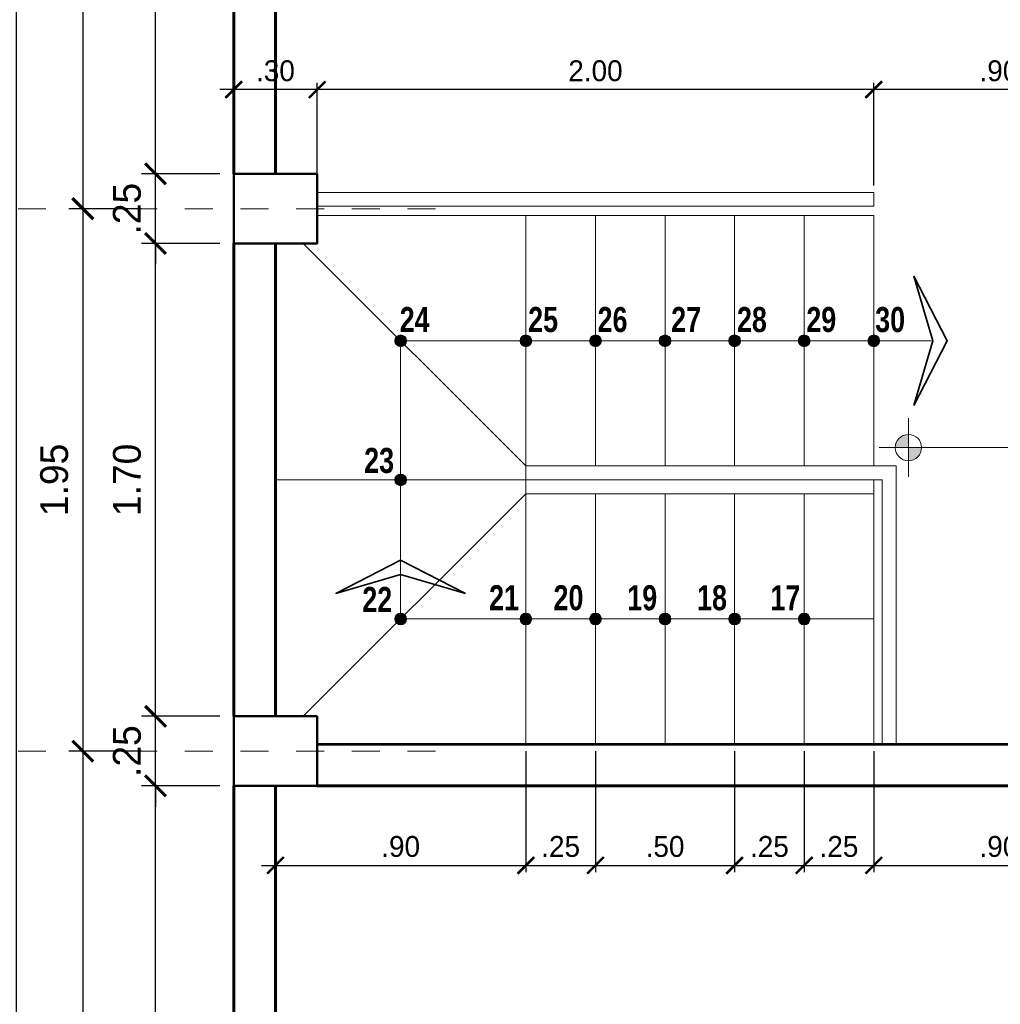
# Model space of a CAD drawing. Header units: metres. Extents: x -13 to 533, y -25 to 219.
# Tile 52 of 99: x 46.27 to 49.79, y 11.76 to 15.3. Entities that reach past the tile are written whole.
import ezdxf

# ---------------------------------------------------------------- set-up
doc = ezdxf.new("R2010")
doc.units = ezdxf.units.M
for name, pattern in [('ACAD_ISO03W100', [30, 12, -18]), ('DASHDOT', [1, 0.5, -0.25, 0, -0.25]), ('DASHED2', [0.375, 0.25, -0.125])]:
    doc.linetypes.add(name, pattern=pattern)
for name, color, linetype, lineweight in [('COLUMNAS', 5, 'Continuous', 80), ('COTAS', 4, 'Continuous', 13), ('EJES', 251, 'Continuous', 20), ('NPT', 255, 'Continuous', 13), ('Pluma 0.2', 252, 'Continuous', 20), ('PLUMA 0.8', 1, 'Continuous', 60), ('Proyecciones', 252, 'DASHED2', 13)]:
    doc.layers.add(name, color=color, linetype=linetype, lineweight=lineweight)
doc.styles.add('joe1', font='impact.ttf')
doc.styles.add('TEXTOCENT', font='GOTHIC.TTF')
doc.dimstyles.new('PLANTA50', dxfattribs={"dimscale": 0.5, "dimtxt": 0.2, "dimasz": 0.15, "dimexe": 0.1, "dimexo": 0.1, "dimgap": 0.1, "dimtad": 2, "dimzin": 7, "dimdsep": 46, "dimtxsty": 'TEXTOCENT', "dimblk": 'ARCHTICK', "dimcen": 0.2, "dimdle": 0.1, "dimclrd": 8, "dimclre": 8, "dimclrt": 256, "dimaunit": 1, "dimadec": 0, "dimazin": 0, "dimtfac": 1, "dimtix": 1, "dimtmove": 2, "dimatfit": 3, "dimldrblk": 'ARCHTICK', "dimfxl": 1, "dimtolj": 1, "dimtzin": 0, "dimarcsym": 0})

# ---------------------------------------------------------------- blocks, each defined once
blk = doc.blocks.new('_ARCHTICK')
at = {"color": 0, "linetype": 'ByBlock', "const_width": 0.15}
blk.add_lwpolyline([(-0.5, -0.5), (0.5, 0.5)], dxfattribs=at)
blk = doc.blocks.new('*D400')
at = {"layer": 'COTAS', "color": 8, "lineweight": -2, "transparency": 16777216}
for p, q in [((46.2553, 20.05), (46.2553, -0.05)), ((46.9871, 20), (46.2053, 20)), ((46.9371, 0), (46.2053, 0))]:
    blk.add_line(p, q, dxfattribs=at)
at = {"layer": 'Defpoints', "color": 0, "lineweight": 5, "transparency": 16777216}
for p in [(47.0371, 20), (46.2553, 0), (46.9871, 0)]:
    blk.add_point(p, dxfattribs=at)
at = {"layer": 'COTAS', "color": 8, "lineweight": -2, "transparency": 16777216, "xscale": 0.075, "yscale": 0.075, "zscale": 0.075}
for p, rotation in [((46.2553, 20), 90), ((46.2553, 0), 270)]:
    blk.add_blockref('_ARCHTICK', p, dxfattribs=dict(at, rotation=rotation))
at = {"layer": 'COTAS', "transparency": 16777216, "insert": (46.1527, 10), "char_height": 0.1, "attachment_point": 5, "rotation": 90, "style": 'TEXTOCENT'}
blk.add_mtext('\\A1;20.00', dxfattribs=at)
blk = doc.blocks.new('A$C7ABB6997')
at = {"layer": 'EJES', "color": 250, "linetype": 'DASHDOT', "ltscale": 0.01}
blk.add_line((0.22, 0.6), (0.22, 2.75), dxfattribs=at)
at = {"layer": 'EJES', "color": 250, "lineweight": 40}
blk.add_circle((0.22, 2.97), 0.22, dxfattribs=at)
blk = doc.blocks.new('*D408')
at = {"layer": 'COTAS', "color": 8, "lineweight": -2, "transparency": 16777216}
for p, q in [((46.7563, 10.05), (46.7563, 12.6)), ((46.9871, 12.55), (46.7063, 12.55)), ((47.1385, 10.1), (46.7063, 10.1))]:
    blk.add_line(p, q, dxfattribs=at)
at = {"layer": 'Defpoints', "color": 0, "lineweight": 5, "transparency": 16777216}
for p in [(46.7563, 12.55), (47.0371, 12.55), (47.1885, 10.1)]:
    blk.add_point(p, dxfattribs=at)
at = {"layer": 'COTAS', "color": 8, "lineweight": -2, "transparency": 16777216, "xscale": 0.075, "yscale": 0.075, "zscale": 0.075}
for p, rotation in [((46.7563, 12.55), 90), ((46.7563, 10.1), 270)]:
    blk.add_blockref('_ARCHTICK', p, dxfattribs=dict(at, rotation=rotation))
at = {"layer": 'COTAS', "transparency": 16777216, "insert": (46.6538, 11.325), "char_height": 0.1, "attachment_point": 5, "rotation": 90, "style": 'TEXTOCENT'}
blk.add_mtext('\\A1;2.45', dxfattribs=at)
blk = doc.blocks.new('*D409')
at = {"layer": 'COTAS', "color": 8, "lineweight": -2, "transparency": 16777216}
for p, q in [((46.7563, 12.8), (46.7563, 12.875)), ((46.9871, 12.8), (46.7063, 12.8)), ((46.7563, 12.55), (46.7563, 12.8)), ((46.9871, 12.55), (46.7063, 12.55)), ((46.7563, 12.55), (46.7563, 12.475))]:
    blk.add_line(p, q, dxfattribs=at)
at = {"layer": 'Defpoints', "color": 0, "lineweight": 5, "transparency": 16777216}
for p in [(46.7563, 12.8), (47.0371, 12.8), (47.0371, 12.55)]:
    blk.add_point(p, dxfattribs=at)
at = {"layer": 'COTAS', "color": 8, "lineweight": -2, "transparency": 16777216, "xscale": 0.075, "yscale": 0.075, "zscale": 0.075}
for p, rotation in [((46.7563, 12.8), 270), ((46.7563, 12.55), 90)]:
    blk.add_blockref('_ARCHTICK', p, dxfattribs=dict(at, rotation=rotation))
at = {"layer": 'COTAS', "transparency": 16777216, "insert": (46.6538, 12.675), "char_height": 0.1, "attachment_point": 5, "rotation": 90, "style": 'TEXTOCENT'}
blk.add_mtext('\\A1;.25', dxfattribs=at)
blk = doc.blocks.new('*D410')
at = {"layer": 'COTAS', "color": 8, "lineweight": -2, "transparency": 16777216}
for p, q in [((46.7563, 12.75), (46.7563, 14.55)), ((46.9871, 14.5), (46.7063, 14.5)), ((46.9871, 12.8), (46.7063, 12.8))]:
    blk.add_line(p, q, dxfattribs=at)
at = {"layer": 'Defpoints', "color": 0, "lineweight": 5, "transparency": 16777216}
for p in [(46.7563, 14.5), (47.0371, 14.5), (47.0371, 12.8)]:
    blk.add_point(p, dxfattribs=at)
at = {"layer": 'COTAS', "color": 8, "lineweight": -2, "transparency": 16777216, "xscale": 0.075, "yscale": 0.075, "zscale": 0.075}
for p, rotation in [((46.7563, 14.5), 90), ((46.7563, 12.8), 270)]:
    blk.add_blockref('_ARCHTICK', p, dxfattribs=dict(at, rotation=rotation))
at = {"layer": 'COTAS', "transparency": 16777216, "insert": (46.6538, 13.65), "char_height": 0.1, "attachment_point": 5, "rotation": 90, "style": 'TEXTOCENT'}
blk.add_mtext('\\A1;1.70', dxfattribs=at)
blk = doc.blocks.new('*D411')
at = {"layer": 'COTAS', "color": 8, "lineweight": -2, "transparency": 16777216}
for p, q in [((46.7563, 14.75), (46.7563, 14.825)), ((46.9871, 14.75), (46.7063, 14.75)), ((46.7563, 14.5), (46.7563, 14.75)), ((46.9871, 14.5), (46.7063, 14.5)), ((46.7563, 14.5), (46.7563, 14.425))]:
    blk.add_line(p, q, dxfattribs=at)
at = {"layer": 'Defpoints', "color": 0, "lineweight": 5, "transparency": 16777216}
for p in [(46.7563, 14.75), (47.0371, 14.75), (47.0371, 14.5)]:
    blk.add_point(p, dxfattribs=at)
at = {"layer": 'COTAS', "color": 8, "lineweight": -2, "transparency": 16777216, "xscale": 0.075, "yscale": 0.075, "zscale": 0.075}
for p, rotation in [((46.7563, 14.75), 270), ((46.7563, 14.5), 90)]:
    blk.add_blockref('_ARCHTICK', p, dxfattribs=dict(at, rotation=rotation))
at = {"layer": 'COTAS', "transparency": 16777216, "insert": (46.6538, 14.625), "char_height": 0.1, "attachment_point": 5, "rotation": 90, "style": 'TEXTOCENT'}
blk.add_mtext('\\A1;.25', dxfattribs=at)
blk = doc.blocks.new('*D412')
at = {"layer": 'COTAS', "color": 8, "lineweight": -2, "transparency": 16777216}
for p, q in [((46.7563, 14.7), (46.7563, 16.85)), ((46.9871, 16.8), (46.7063, 16.8)), ((46.9871, 14.75), (46.7063, 14.75))]:
    blk.add_line(p, q, dxfattribs=at)
at = {"layer": 'Defpoints', "color": 0, "lineweight": 5, "transparency": 16777216}
for p in [(46.7563, 16.8), (47.0371, 16.8), (47.0371, 14.75)]:
    blk.add_point(p, dxfattribs=at)
at = {"layer": 'COTAS', "color": 8, "lineweight": -2, "transparency": 16777216, "xscale": 0.075, "yscale": 0.075, "zscale": 0.075}
for p, rotation in [((46.7563, 16.8), 90), ((46.7563, 14.75), 270)]:
    blk.add_blockref('_ARCHTICK', p, dxfattribs=dict(at, rotation=rotation))
at = {"layer": 'COTAS', "transparency": 16777216, "insert": (46.6538, 15.775), "char_height": 0.1, "attachment_point": 5, "rotation": 90, "style": 'TEXTOCENT'}
blk.add_mtext('\\A1;2.05', dxfattribs=at)
blk = doc.blocks.new('*D416')
at = {"layer": 'COTAS', "color": 8, "lineweight": -2, "transparency": 16777216}
for p, q in [((46.495, 12.725), (46.495, 9.575)), ((46.7063, 12.675), (46.445, 12.675)), ((46.7063, 9.625), (46.445, 9.625))]:
    blk.add_line(p, q, dxfattribs=at)
at = {"layer": 'Defpoints', "color": 0, "lineweight": 5, "transparency": 16777216}
for p in [(46.7563, 12.675), (46.495, 9.625), (46.7563, 9.625)]:
    blk.add_point(p, dxfattribs=at)
at = {"layer": 'COTAS', "color": 8, "lineweight": -2, "transparency": 16777216, "xscale": 0.075, "yscale": 0.075, "zscale": 0.075}
for p, rotation in [((46.495, 12.675), 90), ((46.495, 9.625), 270)]:
    blk.add_blockref('_ARCHTICK', p, dxfattribs=dict(at, rotation=rotation))
at = {"layer": 'COTAS', "transparency": 16777216, "insert": (46.3925, 11.15), "char_height": 0.1, "attachment_point": 5, "rotation": 90, "style": 'TEXTOCENT'}
blk.add_mtext('\\A1;3.05', dxfattribs=at)
blk = doc.blocks.new('*D417')
at = {"layer": 'COTAS', "color": 8, "lineweight": -2, "transparency": 16777216}
for p, q in [((46.495, 14.675), (46.495, 12.625)), ((46.7063, 14.625), (46.445, 14.625)), ((46.7063, 12.675), (46.445, 12.675))]:
    blk.add_line(p, q, dxfattribs=at)
at = {"layer": 'Defpoints', "color": 0, "lineweight": 5, "transparency": 16777216}
for p in [(46.7563, 14.625), (46.495, 12.675), (46.7563, 12.675)]:
    blk.add_point(p, dxfattribs=at)
at = {"layer": 'COTAS', "color": 8, "lineweight": -2, "transparency": 16777216, "xscale": 0.075, "yscale": 0.075, "zscale": 0.075}
for p, rotation in [((46.495, 14.625), 90), ((46.495, 12.675), 270)]:
    blk.add_blockref('_ARCHTICK', p, dxfattribs=dict(at, rotation=rotation))
at = {"layer": 'COTAS', "transparency": 16777216, "insert": (46.3925, 13.65), "char_height": 0.1, "attachment_point": 5, "rotation": 90, "style": 'TEXTOCENT'}
blk.add_mtext('\\A1;1.95', dxfattribs=at)
blk = doc.blocks.new('*D418')
at = {"layer": 'COTAS', "color": 8, "lineweight": -2, "transparency": 16777216}
for p, q in [((46.495, 17.375), (46.495, 14.575)), ((46.7063, 17.325), (46.445, 17.325)), ((46.7063, 14.625), (46.445, 14.625))]:
    blk.add_line(p, q, dxfattribs=at)
at = {"layer": 'Defpoints', "color": 0, "lineweight": 5, "transparency": 16777216}
for p in [(46.7563, 17.325), (46.495, 14.625), (46.7563, 14.625)]:
    blk.add_point(p, dxfattribs=at)
at = {"layer": 'COTAS', "color": 8, "lineweight": -2, "transparency": 16777216, "xscale": 0.075, "yscale": 0.075, "zscale": 0.075}
for p, rotation in [((46.495, 17.325), 90), ((46.495, 14.625), 270)]:
    blk.add_blockref('_ARCHTICK', p, dxfattribs=dict(at, rotation=rotation))
at = {"layer": 'COTAS', "transparency": 16777216, "insert": (46.3925, 15.975), "char_height": 0.1, "attachment_point": 5, "rotation": 90, "style": 'TEXTOCENT'}
blk.add_mtext('\\A1;2.70', dxfattribs=at)
blk = doc.blocks.new('nivel')
at = {"layer": 'NPT', "ltscale": 2}
h = blk.add_hatch(color=256, dxfattribs=at)
h.paths.add_polyline_path([(0, 0.0392, 0.413106), (-0.0394, 0), (0, 0)])
h.paths.add_polyline_path([(0.0394, -0.0001, 0.000946), (0.0394, 0), (0, 0), (0, -0.0395, 0.414214)])
for points in [[(0, 0.088), (0, -0.088)], [(-0.0872, 0), (0.6377, 0)]]:
    blk.add_lwpolyline(points, dxfattribs=at)
blk.add_circle((0, -0.0001), 0.0394, dxfattribs=at)
blk = doc.blocks.new('*D572')
at = {"layer": 'COTAS', "color": 251, "linetype": 'Continuous', "lineweight": -2, "transparency": 16777216}
for p, q in [((48.0871, 12.675), (48.0871, 12.2392)), ((47.1871, 12.525), (47.1871, 12.2392)), ((47.1371, 12.2642), (48.1371, 12.2642))]:
    blk.add_line(p, q, dxfattribs=at)
at = {"layer": 'Defpoints', "color": 0, "linetype": 'Continuous', "lineweight": 5, "transparency": 16777216}
for p in [(48.0871, 12.7), (47.1871, 12.55), (48.0871, 12.2642)]:
    blk.add_point(p, dxfattribs=at)
at = {"layer": 'COTAS', "color": 251, "linetype": 'Continuous', "lineweight": -2, "transparency": 16777216, "xscale": 0.06, "yscale": 0.06, "zscale": 0.06, "rotation": 180}
blk.add_blockref('_ARCHTICK', (47.1871, 12.2642), dxfattribs=at)
at = {"layer": 'COTAS', "color": 251, "linetype": 'Continuous', "lineweight": -2, "transparency": 16777216, "xscale": 0.06, "yscale": 0.06, "zscale": 0.06}
blk.add_blockref('_ARCHTICK', (48.0871, 12.2642), dxfattribs=at)
at = {"layer": 'COTAS', "color": 2, "linetype": 'Continuous', "lineweight": 5, "transparency": 16777216, "insert": (47.6371, 12.3317), "char_height": 0.075, "attachment_point": 5}
blk.add_mtext('\\A1;.90', dxfattribs=at)
blk = doc.blocks.new('*D573')
at = {"layer": 'COTAS', "color": 251, "linetype": 'Continuous', "lineweight": -2, "transparency": 16777216}
for p, q in [((48.0871, 12.675), (48.0871, 12.2392)), ((48.3371, 12.675), (48.3371, 12.2392)), ((48.0371, 12.2642), (48.3871, 12.2642))]:
    blk.add_line(p, q, dxfattribs=at)
at = {"layer": 'Defpoints', "color": 0, "linetype": 'Continuous', "lineweight": 5, "transparency": 16777216}
for p in [(48.0871, 12.7), (48.3371, 12.7), (48.3371, 12.2642)]:
    blk.add_point(p, dxfattribs=at)
at = {"layer": 'COTAS', "color": 251, "linetype": 'Continuous', "lineweight": -2, "transparency": 16777216, "xscale": 0.06, "yscale": 0.06, "zscale": 0.06, "rotation": 180}
blk.add_blockref('_ARCHTICK', (48.0871, 12.2642), dxfattribs=at)
at = {"layer": 'COTAS', "color": 251, "linetype": 'Continuous', "lineweight": -2, "transparency": 16777216, "xscale": 0.06, "yscale": 0.06, "zscale": 0.06}
blk.add_blockref('_ARCHTICK', (48.3371, 12.2642), dxfattribs=at)
at = {"layer": 'COTAS', "color": 2, "linetype": 'Continuous', "lineweight": 5, "transparency": 16777216, "insert": (48.2121, 12.3317), "char_height": 0.075, "attachment_point": 5}
blk.add_mtext('\\A1;.25', dxfattribs=at)
blk = doc.blocks.new('*D574')
at = {"layer": 'COTAS', "color": 251, "linetype": 'Continuous', "lineweight": -2, "transparency": 16777216}
for p, q in [((48.3371, 12.675), (48.3371, 12.2392)), ((48.8371, 12.675), (48.8371, 12.2392)), ((48.2871, 12.2642), (48.8871, 12.2642))]:
    blk.add_line(p, q, dxfattribs=at)
at = {"layer": 'Defpoints', "color": 0, "linetype": 'Continuous', "lineweight": 5, "transparency": 16777216}
for p in [(48.3371, 12.7), (48.8371, 12.7), (48.8371, 12.2642)]:
    blk.add_point(p, dxfattribs=at)
at = {"layer": 'COTAS', "color": 251, "linetype": 'Continuous', "lineweight": -2, "transparency": 16777216, "xscale": 0.06, "yscale": 0.06, "zscale": 0.06, "rotation": 180}
blk.add_blockref('_ARCHTICK', (48.3371, 12.2642), dxfattribs=at)
at = {"layer": 'COTAS', "color": 251, "linetype": 'Continuous', "lineweight": -2, "transparency": 16777216, "xscale": 0.06, "yscale": 0.06, "zscale": 0.06}
blk.add_blockref('_ARCHTICK', (48.8371, 12.2642), dxfattribs=at)
at = {"layer": 'COTAS', "color": 2, "linetype": 'Continuous', "lineweight": 5, "transparency": 16777216, "insert": (48.5871, 12.3317), "char_height": 0.075, "attachment_point": 5}
blk.add_mtext('\\A1;.50', dxfattribs=at)
blk = doc.blocks.new('*D575')
at = {"layer": 'COTAS', "color": 251, "linetype": 'Continuous', "lineweight": -2, "transparency": 16777216}
for p, q in [((48.8371, 12.675), (48.8371, 12.2392)), ((49.0871, 12.675), (49.0871, 12.2392)), ((48.7871, 12.2642), (49.1371, 12.2642))]:
    blk.add_line(p, q, dxfattribs=at)
at = {"layer": 'Defpoints', "color": 0, "linetype": 'Continuous', "lineweight": 5, "transparency": 16777216}
for p in [(48.8371, 12.7), (49.0871, 12.7), (49.0871, 12.2642)]:
    blk.add_point(p, dxfattribs=at)
at = {"layer": 'COTAS', "color": 251, "linetype": 'Continuous', "lineweight": -2, "transparency": 16777216, "xscale": 0.06, "yscale": 0.06, "zscale": 0.06, "rotation": 180}
blk.add_blockref('_ARCHTICK', (48.8371, 12.2642), dxfattribs=at)
at = {"layer": 'COTAS', "color": 251, "linetype": 'Continuous', "lineweight": -2, "transparency": 16777216, "xscale": 0.06, "yscale": 0.06, "zscale": 0.06}
blk.add_blockref('_ARCHTICK', (49.0871, 12.2642), dxfattribs=at)
at = {"layer": 'COTAS', "color": 2, "linetype": 'Continuous', "lineweight": 5, "transparency": 16777216, "insert": (48.9621, 12.3317), "char_height": 0.075, "attachment_point": 5}
blk.add_mtext('\\A1;.25', dxfattribs=at)
blk = doc.blocks.new('*D576')
at = {"layer": 'COTAS', "color": 251, "linetype": 'Continuous', "lineweight": -2, "transparency": 16777216}
for p, q in [((49.0871, 12.675), (49.0871, 12.2392)), ((49.3371, 12.675), (49.3371, 12.2392)), ((49.0371, 12.2642), (49.3871, 12.2642))]:
    blk.add_line(p, q, dxfattribs=at)
at = {"layer": 'Defpoints', "color": 0, "linetype": 'Continuous', "lineweight": 5, "transparency": 16777216}
for p in [(49.0871, 12.7), (49.3371, 12.7), (49.3371, 12.2642)]:
    blk.add_point(p, dxfattribs=at)
at = {"layer": 'COTAS', "color": 251, "linetype": 'Continuous', "lineweight": -2, "transparency": 16777216, "xscale": 0.06, "yscale": 0.06, "zscale": 0.06, "rotation": 180}
blk.add_blockref('_ARCHTICK', (49.0871, 12.2642), dxfattribs=at)
at = {"layer": 'COTAS', "color": 251, "linetype": 'Continuous', "lineweight": -2, "transparency": 16777216, "xscale": 0.06, "yscale": 0.06, "zscale": 0.06}
blk.add_blockref('_ARCHTICK', (49.3371, 12.2642), dxfattribs=at)
at = {"layer": 'COTAS', "color": 2, "linetype": 'Continuous', "lineweight": 5, "transparency": 16777216, "insert": (49.2121, 12.3317), "char_height": 0.075, "attachment_point": 5}
blk.add_mtext('\\A1;.25', dxfattribs=at)
blk = doc.blocks.new('*D577')
at = {"layer": 'COTAS', "color": 251, "linetype": 'Continuous', "lineweight": -2, "transparency": 16777216}
for p, q in [((49.3371, 12.675), (49.3371, 12.2392)), ((50.2365, 12.525), (50.2365, 12.2392)), ((49.2871, 12.2642), (50.2865, 12.2642))]:
    blk.add_line(p, q, dxfattribs=at)
at = {"layer": 'Defpoints', "color": 0, "linetype": 'Continuous', "lineweight": 5, "transparency": 16777216}
for p in [(49.3371, 12.7), (50.2365, 12.55), (50.2365, 12.2642)]:
    blk.add_point(p, dxfattribs=at)
at = {"layer": 'COTAS', "color": 251, "linetype": 'Continuous', "lineweight": -2, "transparency": 16777216, "xscale": 0.06, "yscale": 0.06, "zscale": 0.06, "rotation": 180}
blk.add_blockref('_ARCHTICK', (49.3371, 12.2642), dxfattribs=at)
at = {"layer": 'COTAS', "color": 251, "linetype": 'Continuous', "lineweight": -2, "transparency": 16777216, "xscale": 0.06, "yscale": 0.06, "zscale": 0.06}
blk.add_blockref('_ARCHTICK', (50.2365, 12.2642), dxfattribs=at)
at = {"layer": 'COTAS', "color": 2, "linetype": 'Continuous', "lineweight": 5, "transparency": 16777216, "insert": (49.7868, 12.3317), "char_height": 0.075, "attachment_point": 5}
blk.add_mtext('\\A1;.90', dxfattribs=at)
blk = doc.blocks.new('*D578')
at = {"layer": 'COTAS', "color": 251, "linetype": 'Continuous', "lineweight": -2, "transparency": 16777216}
for p, q in [((50.2865, 15.0529), (49.2871, 15.0529)), ((49.3371, 14.7085), (49.3371, 15.0779)), ((50.2365, 14.8), (50.2365, 15.0779))]:
    blk.add_line(p, q, dxfattribs=at)
at = {"layer": 'Defpoints', "color": 0, "linetype": 'Continuous', "lineweight": 5, "transparency": 16777216}
for p in [(49.3371, 15.0529), (50.2365, 14.775), (49.3371, 14.6835)]:
    blk.add_point(p, dxfattribs=at)
at = {"layer": 'COTAS', "color": 251, "linetype": 'Continuous', "lineweight": -2, "transparency": 16777216, "xscale": 0.06, "yscale": 0.06, "zscale": 0.06, "rotation": 180}
blk.add_blockref('_ARCHTICK', (49.3371, 15.0529), dxfattribs=at)
at = {"layer": 'COTAS', "color": 251, "linetype": 'Continuous', "lineweight": -2, "transparency": 16777216, "xscale": 0.06, "yscale": 0.06, "zscale": 0.06}
blk.add_blockref('_ARCHTICK', (50.2365, 15.0529), dxfattribs=at)
at = {"layer": 'COTAS', "color": 2, "linetype": 'Continuous', "lineweight": 5, "transparency": 16777216, "insert": (49.7868, 15.1204), "char_height": 0.075, "attachment_point": 5}
blk.add_mtext('\\A1;.90', dxfattribs=at)
blk = doc.blocks.new('*D579')
at = {"layer": 'COTAS', "color": 251, "linetype": 'Continuous', "lineweight": -2, "transparency": 16777216}
for p, q in [((49.3871, 15.0529), (47.2871, 15.0529)), ((47.3371, 14.7085), (47.3371, 15.0779)), ((49.3371, 14.7085), (49.3371, 15.0779))]:
    blk.add_line(p, q, dxfattribs=at)
at = {"layer": 'Defpoints', "color": 0, "linetype": 'Continuous', "lineweight": 5, "transparency": 16777216}
for p in [(47.3371, 15.0529), (47.3371, 14.6835), (49.3371, 14.6835)]:
    blk.add_point(p, dxfattribs=at)
at = {"layer": 'COTAS', "color": 251, "linetype": 'Continuous', "lineweight": -2, "transparency": 16777216, "xscale": 0.06, "yscale": 0.06, "zscale": 0.06, "rotation": 180}
blk.add_blockref('_ARCHTICK', (47.3371, 15.0529), dxfattribs=at)
at = {"layer": 'COTAS', "color": 251, "linetype": 'Continuous', "lineweight": -2, "transparency": 16777216, "xscale": 0.06, "yscale": 0.06, "zscale": 0.06}
blk.add_blockref('_ARCHTICK', (49.3371, 15.0529), dxfattribs=at)
at = {"layer": 'COTAS', "color": 2, "linetype": 'Continuous', "lineweight": 5, "transparency": 16777216, "insert": (48.3371, 15.1204), "char_height": 0.075, "attachment_point": 5}
blk.add_mtext('\\A1;2.00', dxfattribs=at)
blk = doc.blocks.new('*D580')
at = {"layer": 'COTAS', "color": 251, "linetype": 'Continuous', "lineweight": -2, "transparency": 16777216}
for p, q in [((47.3871, 15.0529), (46.9871, 15.0529)), ((47.0371, 14.775), (47.0371, 15.0779)), ((47.3371, 14.7085), (47.3371, 15.0779))]:
    blk.add_line(p, q, dxfattribs=at)
at = {"layer": 'Defpoints', "color": 0, "linetype": 'Continuous', "lineweight": 5, "transparency": 16777216}
for p in [(47.0371, 15.0529), (47.0371, 14.75), (47.3371, 14.6835)]:
    blk.add_point(p, dxfattribs=at)
at = {"layer": 'COTAS', "color": 251, "linetype": 'Continuous', "lineweight": -2, "transparency": 16777216, "xscale": 0.06, "yscale": 0.06, "zscale": 0.06, "rotation": 180}
blk.add_blockref('_ARCHTICK', (47.0371, 15.0529), dxfattribs=at)
at = {"layer": 'COTAS', "color": 251, "linetype": 'Continuous', "lineweight": -2, "transparency": 16777216, "xscale": 0.06, "yscale": 0.06, "zscale": 0.06}
blk.add_blockref('_ARCHTICK', (47.3371, 15.0529), dxfattribs=at)
at = {"layer": 'COTAS', "color": 2, "linetype": 'Continuous', "lineweight": 5, "transparency": 16777216, "insert": (47.1871, 15.1204), "char_height": 0.075, "attachment_point": 5}
blk.add_mtext('\\A1;.30', dxfattribs=at)

msp = doc.modelspace()

# ---------------------------------------------------------------- hatches: boundary and pattern name
at = {"layer": 'COTAS'}
h = msp.add_hatch(color=256, dxfattribs=at)
edge = h.paths.add_edge_path()
edge.add_arc((47.6371, 14.15), 0.0211, 0, 360)
h = msp.add_hatch(color=256, dxfattribs=at)
edge = h.paths.add_edge_path()
edge.add_arc((48.0871, 14.15), 0.0211, 0, 360)
h = msp.add_hatch(color=256, dxfattribs=at)
edge = h.paths.add_edge_path()
edge.add_arc((48.3371, 14.15), 0.0211, 0, 360)
h = msp.add_hatch(color=256, dxfattribs=at)
edge = h.paths.add_edge_path()
edge.add_arc((48.5871, 14.15), 0.0211, 0, 360)
h = msp.add_hatch(color=256, dxfattribs=at)
edge = h.paths.add_edge_path()
edge.add_arc((48.8371, 14.15), 0.0211, 0, 360)
h = msp.add_hatch(color=256, dxfattribs=at)
edge = h.paths.add_edge_path()
edge.add_arc((49.0871, 14.15), 0.0211, 0, 360)
h = msp.add_hatch(color=256, dxfattribs=at)
edge = h.paths.add_edge_path()
edge.add_arc((49.3371, 14.15), 0.0211, 0, 360)
h = msp.add_hatch(color=256, dxfattribs=at)
edge = h.paths.add_edge_path()
edge.add_arc((47.6371, 13.65), 0.0211, 0, 360)
h = msp.add_hatch(color=256, dxfattribs=at)
edge = h.paths.add_edge_path()
edge.add_arc((47.6371, 13.15), 0.0211, 0, 360)
h = msp.add_hatch(color=256, dxfattribs=at)
edge = h.paths.add_edge_path()
edge.add_arc((48.0871, 13.15), 0.0211, 0, 360)
h = msp.add_hatch(color=256, dxfattribs=at)
edge = h.paths.add_edge_path()
edge.add_arc((48.3371, 13.15), 0.0211, 0, 360)
h = msp.add_hatch(color=256, dxfattribs=at)
edge = h.paths.add_edge_path()
edge.add_arc((48.5871, 13.15), 0.0211, 0, 360)
h = msp.add_hatch(color=256, dxfattribs=at)
edge = h.paths.add_edge_path()
edge.add_arc((48.8371, 13.15), 0.0211, 0, 360)
h = msp.add_hatch(color=256, dxfattribs=at)
edge = h.paths.add_edge_path()
edge.add_arc((49.0871, 13.15), 0.0211, 0, 360)

# ---------------------------------------------------------------- linework, layer by layer
at = {"layer": 'COLUMNAS', "linetype": 'Continuous', "lineweight": 50}
for points in [[(47.3371, 14.75), (47.0371, 14.75), (47.0371, 14.5), (47.3371, 14.5)], [(47.3371, 12.8), (47.0371, 12.8), (47.0371, 12.55), (47.3371, 12.55)]]:
    msp.add_lwpolyline(points, close=True, dxfattribs=at)
at = {"layer": 'COTAS', "lineweight": 35}
for points in [[(49.4811, 13.9176), (49.6011, 14.15), (49.4811, 14.3824), (49.5494, 14.15), (49.4811, 13.9176)], [(47.8695, 13.2419), (47.6371, 13.3619), (47.4047, 13.2419), (47.6371, 13.3102), (47.8695, 13.2419)]]:
    msp.add_lwpolyline(points, dxfattribs=at)
at = {"layer": 'COTAS', "color": 251, "linetype": 'Continuous', "lineweight": 5}
for points in [[(49.5439, 14.15), (47.6371, 14.15), (47.6371, 13.5154)], [(47.6371, 13.5154), (47.6371, 13.15), (49.3371, 13.15)]]:
    msp.add_lwpolyline(points, dxfattribs=at)
at = {"layer": 'COTAS'}
for centre in [(47.6371, 14.15), (48.0871, 14.15), (48.3371, 14.15), (48.5871, 14.15), (48.8371, 14.15), (49.0871, 14.15), (49.3371, 14.15), (47.6371, 13.65), (47.6371, 13.15), (48.0871, 13.15), (48.3371, 13.15), (48.5871, 13.15), (48.8371, 13.15), (49.0871, 13.15)]:
    msp.add_circle(centre, 0.0211, dxfattribs=at)
at = {"layer": 'Pluma 0.2', "color": 0}
for points in [[(47.3371, 14.6835), (49.3371, 14.6835), (49.3371, 14.6335), (47.3371, 14.6335)], [(49.3371, 14.6), (47.3371, 14.6)], [(48.0871, 14.6), (48.0871, 13.7098)], [(48.3371, 14.6), (48.3371, 13.7)], [(48.5871, 14.6), (48.5871, 13.7)], [(48.8371, 14.6), (48.8371, 13.7)], [(49.0871, 14.6), (49.0871, 13.7)], [(49.3371, 14.6), (49.3371, 13.7)], [(48.0871, 13.7), (47.2871, 14.5)], [(48.0871, 13.6), (48.0871, 13.7098)], [(49.4171, 12.7), (49.4171, 13.7), (48.0871, 13.7)], [(48.0871, 13.65), (47.1871, 13.65)], [(48.0671, 13.65), (49.3671, 13.65), (49.3671, 12.7)], [(49.3371, 13.6), (49.3371, 13.65)], [(48.0871, 13.6), (47.2871, 12.8)], [(48.0871, 12.7), (48.0871, 13.6)], [(49.3371, 13.6), (48.0871, 13.6)], [(48.3371, 12.7), (48.3371, 13.6)], [(48.5871, 12.7), (48.5871, 13.6)], [(48.8371, 12.7), (48.8371, 13.6)], [(49.0871, 12.7), (49.0871, 13.6)], [(49.3371, 12.7), (49.3371, 13.6)]]:
    msp.add_lwpolyline(points, dxfattribs=at)
at = {"layer": 'PLUMA 0.8'}
for points in [[(47.0371, 17.2), (47.0371, 14.75)], [(47.1871, 16.8), (47.1871, 14.75)], [(47.0371, 14.5), (47.0371, 12.8)], [(47.1871, 14.5), (47.1871, 12.8)], [(47.3371, 12.55), (50.2365, 12.55), (50.2365, 12.55), (50.2372, 12.5505), (50.2372, 12.7005), (47.3371, 12.6991)], [(47.0371, 12.55), (47.0371, 9.75)], [(47.1871, 12.55), (47.1871, 9.75)]]:
    msp.add_lwpolyline(points, dxfattribs=at)

# ---------------------------------------------------------------- block references
at = {"layer": 'EJES', "ltscale": 0.5, "rotation": 90.00000000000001}
for p in [(48.3621, 14.405), (48.3621, 12.455)]:
    msp.add_blockref('A$C7ABB6997', p, dxfattribs=at)
at = {"layer": 'Proyecciones', "linetype": 'ACAD_ISO03W100', "ltscale": 0.005, "xscale": 1.199999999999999, "yscale": 1.199999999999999, "zscale": 1.199999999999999}
msp.add_blockref('nivel', (49.4617, 13.7661, 0), dxfattribs=at)

# ---------------------------------------------------------------- texts
at = {"layer": 'COTAS', "style": 'joe1'}
for s, p in [('24', (47.6336, 14.1814)), ('25', (48.0953, 14.1814)), ('26', (48.3448, 14.1814)), ('27', (48.6092, 14.1814)), ('28', (48.8456, 14.1814)), ('29', (49.0948, 14.1814)), ('30', (49.3422, 14.1814)), ('23', (47.506, 13.6751)), ('22', (47.4993, 13.1751)), ('21', (47.9547, 13.1814)), ('20', (48.1864, 13.1814)), ('19', (48.4515, 13.1814)), ('18', (48.7023, 13.1814)), ('17', (48.9659, 13.1814))]:
    msp.add_text(s, height=0.09, dxfattribs=at).set_placement(p)

# ---------------------------------------------------------------- dimensions: what is measured, and where the dimension line sits
at = {"layer": 'COTAS'}
for base, p1, p2, picture, middle in [((46.2553, 0), (47.0371, 20), (46.9871, 0), '*D400', (46.1527, 10)), ((46.495, 14.625), (46.7563, 17.325), (46.7563, 14.625), '*D418', (46.3925, 15.975)), ((46.7563, 16.8), (47.0371, 14.75), (47.0371, 16.8), '*D412', (46.6538, 15.775)), ((46.7563, 14.75), (47.0371, 14.5), (47.0371, 14.75), '*D411', (46.6538, 14.625)), ((46.495, 12.675), (46.7563, 14.625), (46.7563, 12.675), '*D417', (46.3925, 13.65)), ((46.7563, 14.5), (47.0371, 12.8), (47.0371, 14.5), '*D410', (46.6538, 13.65)), ((46.7563, 12.8), (47.0371, 12.55), (47.0371, 12.8), '*D409', (46.6538, 12.675)), ((46.495, 9.625), (46.7563, 12.675), (46.7563, 9.625), '*D416', (46.3925, 11.15)), ((46.7563, 12.55), (47.1885, 10.1), (47.0371, 12.55), '*D408', (46.6538, 11.325))]:
    dim = msp.add_linear_dim(base=base, p1=p1, p2=p2, angle=90, dimstyle='PLANTA50', dxfattribs=at)
    dim.commit()
    dim.dimension.update_dxf_attribs({"geometry": picture, "text_midpoint": middle})
at = {"layer": 'COTAS', "linetype": 'Continuous', "lineweight": 5}
for base, p1, p2, picture, middle in [((47.0371, 15.0529), (47.3371, 14.6835), (47.0371, 14.75), '*D580', (47.1871, 15.1204)), ((47.3371, 15.0529), (49.3371, 14.6835), (47.3371, 14.6835), '*D579', (48.3371, 15.1204)), ((49.3371, 15.0529), (50.2365, 14.775), (49.3371, 14.6835), '*D578', (49.7868, 15.1204)), ((48.0871, 12.2642), (47.1871, 12.55), (48.0871, 12.7), '*D572', (47.6371, 12.3317)), ((48.3371, 12.2642), (48.0871, 12.7), (48.3371, 12.7), '*D573', (48.2121, 12.3317)), ((48.8371, 12.2642), (48.3371, 12.7), (48.8371, 12.7), '*D574', (48.5871, 12.3317)), ((49.0871, 12.2642), (48.8371, 12.7), (49.0871, 12.7), '*D575', (48.9621, 12.3317)), ((49.3371, 12.2642), (49.0871, 12.7), (49.3371, 12.7), '*D576', (49.2121, 12.3317)), ((50.2365, 12.2642), (49.3371, 12.7), (50.2365, 12.55), '*D577', (49.7868, 12.3317))]:
    dim = msp.add_linear_dim(base=base, p1=p1, p2=p2, dimstyle='PLANTA50', override={"dimtxt": 0.15, "dimasz": 0.12, "dimexe": 0.05, "dimexo": 0.05, "dimgap": 0.06, "dimtad": 1, "dimtxsty": 'Standard', "dimclrd": 251, "dimclre": 251, "dimclrt": 2}, dxfattribs=at)
    dim.commit()
    dim.dimension.update_dxf_attribs({"geometry": picture, "text_midpoint": middle})

doc.saveas('drawing.dxf')
